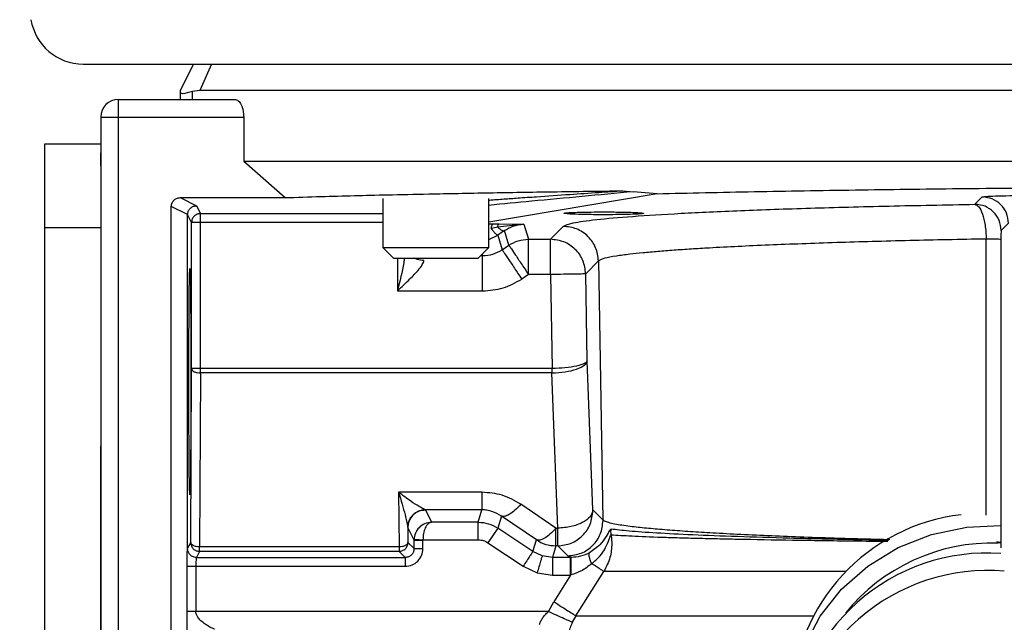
# Model space of a CAD drawing. Header units: inches. Extents: x 144.9 to 238.4, y 214.8 to 247.7.
# Tile 242 of 256: x 177.1346 to 177.272, y 244.899 to 244.983. Entities that reach past the tile are written whole.
import ezdxf

# ---------------------------------------------------------------- set-up
doc = ezdxf.new("R2010")
doc.units = ezdxf.units.IN
doc.header["$LTSCALE"] = 0.25
doc.header["$MEASUREMENT"] = 0
doc.layers.add('ANNOTATIONS', color=1, linetype='Continuous')
doc.layers.add('MOTOR LH', color=7, linetype='Continuous')
doc.styles.add('ARIAL', font='arial.ttf', dxfattribs={"height": 0.09375})
doc.dimstyles.new('STANDARD$0', dxfattribs={"dimtxt": 0.09375, "dimasz": 0.09375, "dimexe": 0.03125, "dimexo": 0.046875, "dimgap": 0.09, "dimtad": 0, "dimtih": 1, "dimtoh": 1, "dimdec": 4, "dimzin": 0, "dimdsep": 46, "dimtxsty": 'ARIAL', "dimcen": 0.09, "dimadec": 0, "dimazin": 0, "dimtfac": 1, "dimtdec": 4, "dimtofl": 0, "dimtmove": 0, "dimatfit": 1, "dimfxl": 1, "dimtolj": 1, "dimtzin": 0, "dimarcsym": 0})

# ---------------------------------------------------------------- blocks, each defined once
blk = doc.blocks.new('*D36')
at = {"layer": 'ANNOTATIONS', "color": 0, "lineweight": -2, "transparency": 16777216}
for p, q in [((176.8454608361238, 244.7210665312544), (176.8454608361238, 245.6873671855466)), ((177.9860858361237, 243.5376739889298), (177.9860858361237, 245.6873671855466)), ((176.9392108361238, 245.6561171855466), (177.130663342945, 245.6561171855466)), ((177.8923358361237, 245.6561171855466), (177.7008833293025, 245.6561171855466))]:
    blk.add_line(p, q, dxfattribs=at)
at = {"layer": 'ANNOTATIONS', "color": 0, "transparency": 16777216}
for points in [[(176.9392108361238, 245.6717421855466), (176.9392108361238, 245.6404921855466), (176.8454608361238, 245.6561171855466)], [(177.8923358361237, 245.6717421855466), (177.8923358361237, 245.6404921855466), (177.9860858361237, 245.6561171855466)]]:
    blk.add_solid(points, dxfattribs=at)
at = {"layer": 'defpoints', "color": 0, "transparency": 16777216}
for p in [(176.8454608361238, 245.6561171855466), (176.8454608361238, 244.6741915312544), (177.9860858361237, 243.4907989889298)]:
    blk.add_point(p, dxfattribs=at)
at = {"layer": 'ANNOTATIONS', "color": 0, "transparency": 16777216, "insert": (177.4157733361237, 245.6561171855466), "char_height": 0.09375, "attachment_point": 5, "style": 'ARIAL'}
blk.add_mtext('\\A1;18 5/8"', dxfattribs=at)
blk = doc.blocks.new('*D38')
at = {"layer": 'ANNOTATIONS', "color": 0, "lineweight": -2, "transparency": 16777216}
for p, q in [((176.5571254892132, 244.7850832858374), (176.5571254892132, 246.0537298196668)), ((177.9860858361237, 243.5376739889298), (177.9860858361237, 246.0537298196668)), ((176.6508754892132, 246.0224798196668), (177.0672639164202, 246.0224798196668)), ((177.8923358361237, 246.0224798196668), (177.4759474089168, 246.0224798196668))]:
    blk.add_line(p, q, dxfattribs=at)
at = {"layer": 'ANNOTATIONS', "color": 0, "transparency": 16777216}
for points in [[(176.6508754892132, 246.0381048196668), (176.6508754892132, 246.0068548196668), (176.5571254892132, 246.0224798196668)], [(177.8923358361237, 246.0381048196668), (177.8923358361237, 246.0068548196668), (177.9860858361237, 246.0224798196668)]]:
    blk.add_solid(points, dxfattribs=at)
at = {"layer": 'defpoints', "color": 0, "transparency": 16777216}
for p in [(177.9860858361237, 246.0224798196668), (176.5571254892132, 244.7382082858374), (177.9860858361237, 243.4907989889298)]:
    blk.add_point(p, dxfattribs=at)
at = {"layer": 'ANNOTATIONS', "color": 0, "transparency": 16777216, "insert": (177.2716056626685, 246.0224798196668), "char_height": 0.09375, "attachment_point": 5, "style": 'ARIAL'}
blk.add_mtext('\\A1;24""', dxfattribs=at)

msp = doc.modelspace()

# ---------------------------------------------------------------- linework, layer by layer
at = {"layer": 'MOTOR LH'}
for p, q in [((177.1434123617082, 244.9768490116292), (177.4805186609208, 244.9768490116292)), ((177.1587912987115, 244.9768490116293), (177.1569458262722, 244.9731580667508)), ((177.1613412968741, 244.9768488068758), (177.1596854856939, 244.9731580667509)), ((177.1569458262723, 244.9731580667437), (177.1569458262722, 244.9728739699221)), ((177.1569458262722, 244.9728739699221), (177.1569458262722, 244.9719277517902)), ((177.159685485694, 244.9731580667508), (177.1586725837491, 244.9730424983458)), ((177.1586725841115, 244.9719277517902), (177.1586725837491, 244.9730424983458)), ((177.4642455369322, 244.9731580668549), (177.159685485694, 244.9731580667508)), ((177.1483336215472, 244.9719277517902), (177.1645534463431, 244.9719277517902)), ((177.1483336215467, 244.5807696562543), (177.1483336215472, 244.9719277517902)), ((177.1458729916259, 244.9694671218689), (177.1458729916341, 244.4992384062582)), ((177.1458729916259, 244.9694671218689), (177.1658115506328, 244.9694671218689)), ((177.1658115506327, 244.9694671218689), (177.1658115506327, 244.9633155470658)), ((177.1380604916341, 244.3826446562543), (177.1380604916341, 244.9657384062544)), ((177.1380604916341, 244.9657384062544), (177.1458729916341, 244.9657384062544)), ((177.1458729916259, 244.9667604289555), (177.1458699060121, 244.9667604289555)), ((177.1658115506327, 244.9633155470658), (177.4581194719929, 244.9633155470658)), ((177.1658115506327, 244.9633155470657), (177.1715824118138, 244.9582218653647)), ((177.2235264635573, 244.9587672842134), (177.2000131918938, 244.9547930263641)), ((177.2187346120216, 244.9591755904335), (177.2201907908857, 244.9590472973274)), ((177.2235264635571, 244.9587672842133), (177.2201906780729, 244.9590477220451)), ((177.1569458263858, 244.958221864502), (177.1592222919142, 244.9570839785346)), ((177.1569458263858, 244.9582218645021), (177.1715824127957, 244.9582218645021)), ((177.1852494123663, 244.9580930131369), (177.1852494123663, 244.9512584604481)), ((177.2000131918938, 244.9512584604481), (177.2000131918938, 244.9580930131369)), ((177.2678710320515, 244.9572910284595), (177.26889136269, 244.9583113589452)), ((177.1557155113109, 244.7972271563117), (177.1557155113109, 244.9569921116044)), ((177.1579921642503, 244.9558538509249), (177.1557155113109, 244.9569921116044)), ((177.1579921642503, 244.9092611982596), (177.1579921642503, 244.9558538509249)), ((177.1585410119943, 244.954755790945), (177.1579921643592, 244.9558538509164)), ((177.1592222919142, 244.9570839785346), (177.1597712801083, 244.9559859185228)), ((177.1597712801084, 244.9337613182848), (177.1597712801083, 244.9559859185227)), ((177.1597712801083, 244.9559859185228), (177.1852494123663, 244.9559859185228)), ((177.1585410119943, 244.9343764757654), (177.1585410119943, 244.954755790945)), ((177.1852494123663, 244.954755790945), (177.1585410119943, 244.954755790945)), ((177.2000131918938, 244.9545558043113), (177.2006044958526, 244.9545535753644)), ((177.2006044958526, 244.9545535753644), (177.2014638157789, 244.954546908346)), ((177.2049232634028, 244.9545275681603), (177.2012602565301, 244.9541031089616)), ((177.2014638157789, 244.954546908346), (177.2049232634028, 244.9545275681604)), ((177.2049232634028, 244.9545275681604), (177.2055637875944, 244.9524120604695)), ((177.2725554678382, 244.9546472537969), (177.2715351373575, 244.9536269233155)), ((177.1458729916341, 244.9540196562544), (177.1380604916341, 244.9540196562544)), ((177.20126025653, 244.9541031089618), (177.2003717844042, 244.9538939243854)), ((177.2022172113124, 244.9536285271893), (177.2012704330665, 244.9529876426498)), ((177.202835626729, 244.9515860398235), (177.2022172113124, 244.9536285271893)), ((177.2086391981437, 244.9524120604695), (177.2104114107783, 244.9542157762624)), ((177.2000131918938, 244.9523913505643), (177.2012704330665, 244.9529876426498)), ((177.2012704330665, 244.9529876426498), (177.201886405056, 244.9509532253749)), ((177.2055637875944, 244.9524120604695), (177.2086391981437, 244.9524120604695)), ((177.2055637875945, 244.9474937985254), (177.2055637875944, 244.9524120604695)), ((177.2086391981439, 244.9474937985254), (177.2086391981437, 244.9524120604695)), ((177.2694197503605, 244.9139441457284), (177.2694345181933, 244.952448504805)), ((177.2714871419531, 244.9523844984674), (177.2714579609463, 244.910163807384)), ((177.1852494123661, 244.9512584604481), (177.186725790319, 244.9497820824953)), ((177.1852494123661, 244.9512584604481), (177.2000131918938, 244.9512584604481)), ((177.1985368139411, 244.9497820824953), (177.200013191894, 244.9512584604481)), ((177.2018864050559, 244.9509532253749), (177.2028356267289, 244.9515860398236)), ((177.186725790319, 244.9497820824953), (177.1985368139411, 244.9497820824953)), ((177.1872641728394, 244.9497820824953), (177.1872641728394, 244.945208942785)), ((177.198881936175, 244.9501272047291), (177.1991582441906, 244.9501272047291)), ((177.1990940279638, 244.950339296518), (177.1991582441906, 244.9501272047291)), ((177.2153289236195, 244.9493834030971), (177.2135567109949, 244.9475796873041)), ((177.2153289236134, 244.9493834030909), (177.2159589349, 244.9132680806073)), ((177.2055637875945, 244.9474937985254), (177.2046145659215, 244.9468609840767)), ((177.2086391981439, 244.9474937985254), (177.2055637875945, 244.9474937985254)), ((177.2086391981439, 244.9474937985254), (177.2088682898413, 244.9343771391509)), ((177.2137685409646, 244.9354513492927), (177.2135567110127, 244.9475796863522)), ((177.1872641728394, 244.945208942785), (177.1991582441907, 244.945208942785)), ((177.2145511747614, 244.9146516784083), (177.2137685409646, 244.9354513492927)), ((177.1584187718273, 244.9101149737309), (177.1585410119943, 244.9343764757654)), ((177.2088188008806, 244.9343764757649), (177.1585410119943, 244.9343764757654)), ((177.2088682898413, 244.9343771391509), (177.2088188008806, 244.9343764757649)), ((177.2088188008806, 244.9343764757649), (177.2088188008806, 244.9337613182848)), ((177.1597712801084, 244.933761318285), (177.1596490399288, 244.9094998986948)), ((177.2088188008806, 244.9337613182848), (177.1597712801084, 244.9337613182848)), ((177.2088847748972, 244.933762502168), (177.2088188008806, 244.9337613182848)), ((177.2096336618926, 244.9121051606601), (177.2088188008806, 244.9337613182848)), ((177.1874318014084, 244.9171276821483), (177.1875086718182, 244.9094998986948)), ((177.199061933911, 244.9171276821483), (177.1874318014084, 244.9171276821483)), ((177.199061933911, 244.9171276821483), (177.1990619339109, 244.9146700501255)), ((177.1911780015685, 244.914663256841), (177.191170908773, 244.9146700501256)), ((177.1990619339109, 244.9146700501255), (177.1911709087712, 244.9146700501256)), ((177.1911780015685, 244.914663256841), (177.192031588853, 244.9129555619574)), ((177.1985428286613, 244.9129555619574), (177.1990619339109, 244.9146700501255)), ((177.2093914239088, 244.9121051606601), (177.2045079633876, 244.9154416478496)), ((177.2159589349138, 244.9132680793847), (177.2145511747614, 244.9146516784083)), ((177.201779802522, 244.9138100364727), (177.2012709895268, 244.9121295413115)), ((177.2066632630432, 244.9104735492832), (177.201779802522, 244.9138100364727)), ((177.2159595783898, 244.9131821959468), (177.2159589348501, 244.9132680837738)), ((177.1887147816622, 244.9122659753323), (177.1887177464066, 244.912204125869)), ((177.1895924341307, 244.9104542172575), (177.1887177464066, 244.912204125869)), ((177.1887177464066, 244.912204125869), (177.1887387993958, 244.9101150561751)), ((177.1985428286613, 244.9129555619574), (177.192031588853, 244.9129555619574)), ((177.1985428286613, 244.9104964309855), (177.1985428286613, 244.9129555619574)), ((177.2012709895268, 244.9121295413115), (177.199906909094, 244.9100834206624)), ((177.206174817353, 244.9088603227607), (177.2012709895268, 244.9121295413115)), ((177.2093914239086, 244.9096475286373), (177.2093914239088, 244.91210516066)), ((177.2093914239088, 244.91210516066), (177.2096336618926, 244.91210516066)), ((177.2096336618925, 244.9096475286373), (177.2096336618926, 244.91210516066)), ((177.1895924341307, 244.9104542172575), (177.1895939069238, 244.9105385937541)), ((177.2170996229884, 244.9112096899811), (177.2171998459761, 244.909997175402)), ((177.1579921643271, 244.909261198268), (177.1584187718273, 244.9101149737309)), ((177.1875086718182, 244.9094998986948), (177.1596490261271, 244.9094998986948)), ((177.1875086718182, 244.9094998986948), (177.1875086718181, 244.9088849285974)), ((177.1887387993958, 244.9101150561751), (177.1895924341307, 244.9092614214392)), ((177.1895924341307, 244.9092614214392), (177.1895924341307, 244.9104542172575)), ((177.1908225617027, 244.9104542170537), (177.1908232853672, 244.9104964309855)), ((177.1908225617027, 244.9092614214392), (177.1908225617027, 244.9104542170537)), ((177.1908232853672, 244.9104964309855), (177.1985428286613, 244.9104964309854)), ((177.199906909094, 244.9100834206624), (177.2048107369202, 244.9068142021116)), ((177.206174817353, 244.9088603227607), (177.2066632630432, 244.9104735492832)), ((177.2093914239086, 244.9096475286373), (177.2089029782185, 244.9080343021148)), ((177.2096336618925, 244.9096475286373), (177.2093914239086, 244.9096475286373)), ((177.2110414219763, 244.9082639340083), (177.2096336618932, 244.9096475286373)), ((177.2714579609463, 244.9101638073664), (177.2714579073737, 244.9100833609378)), ((177.2714579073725, 244.910083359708), (177.2714613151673, 244.9093751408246)), ((177.1596490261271, 244.9088849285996), (177.1592221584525, 244.9080312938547)), ((177.1592221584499, 244.9080312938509), (177.1883623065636, 244.9080312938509)), ((177.1875086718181, 244.9088849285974), (177.1596490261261, 244.9088849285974)), ((177.1883623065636, 244.9080312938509), (177.1875086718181, 244.9088849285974)), ((177.2074777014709, 244.9082451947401), (177.206174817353, 244.9088603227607)), ((177.2089029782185, 244.9080343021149), (177.2074777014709, 244.9082451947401)), ((177.2089029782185, 244.9080343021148), (177.2089029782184, 244.9055751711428)), ((177.2114275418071, 244.9080343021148), (177.2089029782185, 244.9080343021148)), ((177.2114903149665, 244.9080342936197), (177.2110414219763, 244.9082639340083)), ((177.211427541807, 244.9055751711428), (177.2114275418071, 244.9080343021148)), ((177.2114275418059, 244.9080343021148), (177.2114903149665, 244.9080342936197)), ((177.1579081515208, 244.9004850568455), (177.1579081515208, 244.9068011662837)), ((177.1591376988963, 244.9068011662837), (177.188362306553, 244.9068011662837)), ((177.1591377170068, 244.9068011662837), (177.1591377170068, 244.9004850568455)), ((177.2048107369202, 244.9068142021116), (177.2067651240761, 244.9058917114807)), ((177.2067651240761, 244.9058917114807), (177.2089029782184, 244.9055751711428)), ((177.2089029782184, 244.9055751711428), (177.211427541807, 244.9055751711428)), ((177.211427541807, 244.9055751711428), (177.2090772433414, 244.9018603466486)), ((177.211427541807, 244.9055751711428), (177.2114723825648, 244.9055865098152)), ((177.212170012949, 244.8999041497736), (177.2160781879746, 244.9060847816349)), ((177.2498880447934, 244.906084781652), (177.2160781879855, 244.906084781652)), ((177.2083381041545, 244.9004850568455), (177.2090772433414, 244.9018603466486)), ((177.2083381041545, 244.9004850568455), (177.1591377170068, 244.9004850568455)), ((177.212170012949, 244.8999041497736), (177.2116720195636, 244.8989872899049)), ((177.2121700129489, 244.8999041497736), (177.2452326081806, 244.8999041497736))]:
    msp.add_line(p, q, dxfattribs=at)
at = {"layer": 'MOTOR LH', "flags": 128}
msp.add_lwpolyline([(177.2423607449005, 244.8845473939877), (177.2422810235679, 244.8864998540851), (177.2427350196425, 244.8911436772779), (177.2440824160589, 244.8956382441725), (177.2462799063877, 244.8998390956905), (177.2492568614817, 244.9036112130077), (177.2529175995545, 244.9068333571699), (177.2571444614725, 244.9094019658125), (177.2618015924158, 244.9112344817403), (177.266739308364, 244.9122720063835), (177.2714114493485, 244.9124947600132)], dxfattribs=at)
at = {"layer": 'MOTOR LH'}
for centre, radius, start, end in [((177.1434123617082, 244.9842309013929), 0.007381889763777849, 189.2844910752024, 270), ((177.1483336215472, 244.9694671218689), 0.002460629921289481, 90, 179.9999999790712), ((177.1911791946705, 244.9122018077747), 0.002461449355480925, 90.02777228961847, 179.9460411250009), ((177.2096335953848, 244.9145718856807), 0.004918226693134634, 359.9289940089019, 0.9296007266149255), ((177.2690471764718, 244.8873907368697), 0.02678263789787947, 96.63085867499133, 177.9896224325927), ((177.270261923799, 244.8837341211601), 0.02630657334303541, 88.19131992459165, 141.133286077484), ((177.2695903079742, 244.8813139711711), 0.02733931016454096, 86.03113384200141, 177.3144663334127), ((177.2696934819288, 244.8787754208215), 0.02744711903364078, 85.2525731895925, 177.1202588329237)]:
    msp.add_arc(centre, radius, start, end, dxfattribs=at)
for points, knots in [([(177.1586725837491, 244.9730424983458), (177.1581434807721, 244.9728908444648), (177.1571493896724, 244.9726059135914), (177.1570106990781, 244.972788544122), (177.1569458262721, 244.9728739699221)], [0, 0, 0, 0, 0.5322479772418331, 1, 1, 1, 1]), ([(177.164553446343, 244.9719277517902), (177.1647240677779, 244.9718877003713), (177.1650542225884, 244.9718102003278), (177.1654115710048, 244.9713055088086), (177.1656199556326, 244.9707928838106), (177.1657294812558, 244.9703703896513), (177.1657989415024, 244.9699235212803), (177.1658073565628, 244.9696189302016), (177.1658115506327, 244.9694671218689)], [0, 0, 0, 0, 0.2767997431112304, 0.5356112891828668, 0.657635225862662, 0.7769841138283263, 0.8888487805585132, 1, 1, 1, 1]), ([(177.1458729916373, 244.9626612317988), (177.1458729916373, 244.9631774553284), (177.1458729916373, 244.9642099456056), (177.1458729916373, 244.9643776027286), (177.1458729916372, 244.9644614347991)], [0, 0, 0, 0, 0.4999790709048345, 1, 1, 1, 1]), ([(177.1715824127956, 244.958221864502), (177.1732302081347, 244.95827461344), (177.176240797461, 244.9583709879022), (177.1811046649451, 244.9585030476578), (177.1860887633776, 244.9586224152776), (177.1922735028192, 244.9587544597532), (177.1999182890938, 244.9588999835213), (177.2089488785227, 244.9590457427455), (177.2154430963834, 244.9591319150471), (177.2187346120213, 244.9591755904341)], [0, 0, 0, 0, 0.1414103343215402, 0.2583624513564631, 0.3670443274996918, 0.4922275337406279, 0.66357691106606, 0.829488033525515, 1, 1, 1, 1]), ([(177.2000131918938, 244.957883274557), (177.2000472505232, 244.9578857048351), (177.2007594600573, 244.9579365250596), (177.2021211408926, 244.9580332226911), (177.2043051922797, 244.9581879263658), (177.207355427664, 244.9584027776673), (177.2110951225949, 244.9586629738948), (177.2150944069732, 244.9589367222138), (177.2176079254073, 244.9591016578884), (177.2187346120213, 244.9591755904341)], [0, 0, 0, 0, 0.005630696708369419, 0.117745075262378, 0.2240991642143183, 0.3642124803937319, 0.6159007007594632, 0.8278271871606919, 0.9999999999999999, 0.9999999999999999, 0.9999999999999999, 0.9999999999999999]), ([(177.2201907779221, 244.9590472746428), (177.2154155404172, 244.9586040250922), (177.2085880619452, 244.9579702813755), (177.2019949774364, 244.9573357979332), (177.2000131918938, 244.9571450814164)], [0, 0, 0, 0, 0.6994145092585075, 1, 1, 1, 1]), ([(177.2235264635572, 244.9587672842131), (177.2279887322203, 244.958868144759), (177.2368392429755, 244.95906819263), (177.2510137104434, 244.95930465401), (177.2656773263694, 244.9594938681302), (177.2808248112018, 244.9596285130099), (177.2963434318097, 244.9597139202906), (177.3067676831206, 244.9597245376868), (177.3119655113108, 244.9597298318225)], [0, 0, 0, 0, 0.169500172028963, 0.3361884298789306, 0.5000034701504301, 0.6675452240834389, 0.8342285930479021, 1, 1, 1, 1]), ([(177.1557155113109, 244.9569921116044), (177.1557209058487, 244.9570769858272), (177.1557315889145, 244.9572450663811), (177.1558325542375, 244.9575524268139), (177.156051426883, 244.9578785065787), (177.1563764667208, 244.958099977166), (177.1566827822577, 244.9582057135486), (177.156856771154, 244.9582163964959), (177.1569458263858, 244.9582218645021)], [0, 0, 0, 0, 0.1320542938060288, 0.2615135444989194, 0.4998281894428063, 0.7294974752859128, 0.8615448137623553, 0.9999999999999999, 0.9999999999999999, 0.9999999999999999, 0.9999999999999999]), ([(177.2104114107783, 244.9542157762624), (177.2107493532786, 244.9543761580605), (177.2114256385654, 244.9546971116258), (177.2147990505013, 244.9551669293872), (177.2198340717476, 244.9556172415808), (177.2266073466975, 244.9560392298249), (177.2349410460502, 244.9564255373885), (177.2447146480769, 244.9567676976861), (177.2556665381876, 244.9570646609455), (177.2638045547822, 244.9572156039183), (177.2678710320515, 244.9572910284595)], [0, 0, 0, 0, 0.1249344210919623, 0.2500168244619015, 0.375106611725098, 0.5001337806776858, 0.6251422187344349, 0.7501290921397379, 0.8751422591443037, 1, 1, 1, 1]), ([(177.2678710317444, 244.9572910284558), (177.2680571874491, 244.9572087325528), (177.2684336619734, 244.9570423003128), (177.2689421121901, 244.955984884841), (177.2692504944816, 244.9546794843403), (177.2693996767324, 244.9534438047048), (177.2694228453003, 244.952781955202), (177.269434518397, 244.9524484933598)], [0, 0, 0, 0, 0.2381195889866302, 0.4815643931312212, 0.7350292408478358, 0.866498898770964, 1, 1, 1, 1]), ([(177.26889136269, 244.9583113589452), (177.2690060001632, 244.9583385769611), (177.2692358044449, 244.9583931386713), (177.2706621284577, 244.9584612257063), (177.272660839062, 244.9585086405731), (177.27423121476, 244.9585147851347), (177.2750145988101, 244.9585178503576)], [0, 0, 0, 0, 0.2494226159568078, 0.4999969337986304, 0.7505727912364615, 1, 1, 1, 1]), ([(177.1579921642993, 244.9558538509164), (177.1580091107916, 244.9560108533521), (177.1580349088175, 244.956249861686), (177.1581894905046, 244.9565355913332), (177.1583807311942, 244.9567724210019), (177.1586376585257, 244.9569526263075), (177.1589418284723, 244.9570646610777), (177.1591251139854, 244.9570772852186), (177.1592222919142, 244.9570839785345)], [0, 0, 0, 0, 0.2429014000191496, 0.3697742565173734, 0.4999000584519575, 0.7151039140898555, 0.8489481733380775, 1, 1, 1, 1]), ([(177.2132939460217, 244.9558632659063), (177.2127973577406, 244.9558756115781), (177.2118058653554, 244.9559002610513), (177.2108503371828, 244.9559558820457), (177.2104267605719, 244.9560181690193), (177.2106063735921, 244.9560822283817), (177.2113652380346, 244.9561410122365), (177.2126269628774, 244.9561877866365), (177.2142545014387, 244.9562193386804), (177.2154666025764, 244.9562233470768), (177.2160719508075, 244.9562253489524)], [0, 0, 0, 0, 0.1251204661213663, 0.2498165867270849, 0.3747072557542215, 0.4995486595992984, 0.6246558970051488, 0.7501429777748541, 0.8752162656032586, 1, 1, 1, 1]), ([(177.2160719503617, 244.955837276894), (177.2155840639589, 244.955838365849), (177.2146082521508, 244.9558405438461), (177.2137320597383, 244.9558556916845), (177.2132939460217, 244.9558632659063)], [0, 0, 0, 0, 0.4999800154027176, 1, 1, 1, 1]), ([(177.2188508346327, 244.9561993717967), (177.2193116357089, 244.9561881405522), (177.2200731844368, 244.9561695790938), (177.2209639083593, 244.9561273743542), (177.2215195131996, 244.9560813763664), (177.2216872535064, 244.9560288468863), (177.2214930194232, 244.9559805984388), (177.2209703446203, 244.9559354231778), (177.2200728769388, 244.9558928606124), (177.2189329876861, 244.9558627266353), (177.2175571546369, 244.9558417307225), (177.2166318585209, 244.9558389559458), (177.2160719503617, 244.955837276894)], [0, 0, 0, 0, 0.1152783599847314, 0.1905162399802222, 0.3073938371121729, 0.4068108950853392, 0.5000492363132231, 0.5932808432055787, 0.6926777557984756, 0.8095221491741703, 0.8847394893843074, 1, 1, 1, 1]), ([(177.2160719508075, 244.9562253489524), (177.2165595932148, 244.9562242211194), (177.2175350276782, 244.9562219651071), (177.2184121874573, 244.9562069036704), (177.2188508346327, 244.9561993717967)], [0, 0, 0, 0, 0.4999232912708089, 1, 1, 1, 1]), ([(177.200371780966, 244.9538939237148), (177.2003846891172, 244.9539844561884), (177.2004109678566, 244.9541687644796), (177.2004684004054, 244.9543763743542), (177.2005343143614, 244.9545184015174), (177.2005813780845, 244.9545419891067), (177.2006044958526, 244.9545535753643)], [0, 0, 0, 0, 0.2456005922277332, 0.4999998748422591, 0.7543992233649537, 1, 1, 1, 1]), ([(177.2012602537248, 244.954103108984), (177.2012736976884, 244.9541656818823), (177.2013008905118, 244.9542922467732), (177.2013515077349, 244.9544292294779), (177.2014065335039, 244.9545225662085), (177.2014448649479, 244.9545388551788), (177.2014638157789, 244.9545469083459)], [0, 0, 0, 0, 0.2471968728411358, 0.499999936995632, 0.7528030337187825, 0.9999999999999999, 0.9999999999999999, 0.9999999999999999, 0.9999999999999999]), ([(177.2022172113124, 244.9536285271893), (177.2025989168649, 244.9538527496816), (177.2035021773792, 244.9543833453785), (177.2044030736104, 244.9544747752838), (177.2049232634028, 244.9545275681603)], [0, 0, 0, 0, 0.4225863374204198, 1, 1, 1, 1]), ([(177.2003717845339, 244.9538939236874), (177.200482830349, 244.9537536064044), (177.2007060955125, 244.953471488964), (177.2009749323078, 244.9531794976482), (177.2011757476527, 244.9530014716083), (177.2012394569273, 244.9529921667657), (177.2012704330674, 244.9529876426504)], [0, 0, 0, 0, 0.2543320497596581, 0.5113518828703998, 0.7624139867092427, 1, 1, 1, 1]), ([(177.2012602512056, 244.9541031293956), (177.2013637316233, 244.9540120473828), (177.2015715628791, 244.9538291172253), (177.2018415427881, 244.9536656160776), (177.2020668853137, 244.9535868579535), (177.2021677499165, 244.9536148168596), (177.2022172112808, 244.9536285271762)], [0, 0, 0, 0, 0.2527489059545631, 0.5076237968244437, 0.7585515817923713, 1, 1, 1, 1]), ([(177.2715351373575, 244.95362692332), (177.2715285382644, 244.9536015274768), (177.2715157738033, 244.9535524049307), (177.2715000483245, 244.9532498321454), (177.2714895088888, 244.9528453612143), (177.2714879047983, 244.9525330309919), (177.2714871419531, 244.9523844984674)], [0, 0, 0, 0, 0.2787216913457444, 0.5391244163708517, 0.7808248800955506, 1, 1, 1, 1]), ([(177.269434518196, 244.9524485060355), (177.2658239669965, 244.9523772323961), (177.2584489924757, 244.9522316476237), (177.2500477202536, 244.9519933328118), (177.2436619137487, 244.951776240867), (177.239058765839, 244.9515962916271), (177.234728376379, 244.9514014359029), (177.2311542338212, 244.9512144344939), (177.228219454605, 244.9510385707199), (177.2258135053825, 244.9508764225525), (177.2235585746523, 244.9507033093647), (177.2214911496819, 244.9505192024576), (177.2194986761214, 244.9503086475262), (177.2176121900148, 244.9500540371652), (177.215956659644, 244.949739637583), (177.2155491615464, 244.9495083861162), (177.2153289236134, 244.9493834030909)], [0, 0, 0, 0, 0.1174237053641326, 0.2398516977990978, 0.3029787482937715, 0.3673586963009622, 0.4329914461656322, 0.4998768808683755, 0.5460662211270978, 0.5941690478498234, 0.644185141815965, 0.6961142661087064, 0.7499561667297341, 0.8186203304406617, 0.9019708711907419, 1, 1, 1, 1]), ([(177.2714871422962, 244.9523844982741), (177.2714493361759, 244.952391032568), (177.2713737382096, 244.9524040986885), (177.2709328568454, 244.9524222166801), (177.2702899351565, 244.9524378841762), (177.2697196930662, 244.9524449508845), (177.2694345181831, 244.9524484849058)], [0, 0, 0, 0, 0.2500472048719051, 0.5000000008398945, 0.7499527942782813, 1, 1, 1, 1]), ([(177.1882424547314, 244.9497820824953), (177.1882139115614, 244.9495707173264), (177.1880147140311, 244.9480956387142), (177.1876104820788, 244.9465409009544), (177.1872641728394, 244.945208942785)], [0, 0, 0, 0, 0.1432907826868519, 1, 1, 1, 1]), ([(177.1872641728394, 244.945208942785), (177.1878542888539, 244.9457652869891), (177.1888749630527, 244.9467275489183), (177.190078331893, 244.9479608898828), (177.1906795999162, 244.948735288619), (177.1909158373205, 244.9491863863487), (177.1909420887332, 244.9493622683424), (177.1909545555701, 244.9494457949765)], [0, 0, 0, 0, 0.377778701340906, 0.6534121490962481, 0.8459587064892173, 0.9268455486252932, 0.9999999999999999, 0.9999999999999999, 0.9999999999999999, 0.9999999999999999]), ([(177.1909545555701, 244.9494457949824), (177.1906446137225, 244.9494733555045), (177.1901811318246, 244.9495145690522), (177.1897816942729, 244.9497155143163), (177.1896493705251, 244.9497820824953)], [0, 0, 0, 0, 0.6687248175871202, 1, 1, 1, 1]), ([(177.158303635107, 244.9167805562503), (177.1582863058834, 244.9169893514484), (177.1582596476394, 244.9173105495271), (177.1582276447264, 244.9192903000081), (177.15820555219, 244.9213164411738), (177.1581876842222, 244.923846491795), (177.158171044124, 244.9275191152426), (177.1581626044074, 244.9325576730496), (177.158171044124, 244.9375962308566), (177.1581876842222, 244.9412688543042), (177.15820555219, 244.9437989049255), (177.1582276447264, 244.9458250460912), (177.1582596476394, 244.9478047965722), (177.1582863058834, 244.9481259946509), (177.158303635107, 244.948334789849)], [0, 0, 0, 0, 0.1197351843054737, 0.1841934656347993, 0.249991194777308, 0.31581441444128, 0.3802690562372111, 0.4999999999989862, 0.6197309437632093, 0.6841855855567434, 0.7500088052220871, 0.8158065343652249, 0.8802648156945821, 1, 1, 1, 1]), ([(177.158303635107, 244.948334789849), (177.1583209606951, 244.9481254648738), (177.1583476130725, 244.9478034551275), (177.1583796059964, 244.9458233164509), (177.1584016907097, 244.943797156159), (177.1584195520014, 244.9412673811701), (177.1584361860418, 244.937595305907), (177.1584446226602, 244.9325576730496), (177.1584361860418, 244.9275200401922), (177.1584195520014, 244.9238479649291), (177.1584016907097, 244.9213181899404), (177.1583796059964, 244.9192920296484), (177.1583476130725, 244.9173118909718), (177.1583209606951, 244.9169898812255), (177.158303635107, 244.9167805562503)], [0, 0, 0, 0, 0.1197372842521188, 0.1841948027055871, 0.2499912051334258, 0.3158130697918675, 0.3802669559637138, 0.5000000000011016, 0.6197330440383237, 0.6841869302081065, 0.7500087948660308, 0.8158051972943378, 0.8802627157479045, 1, 1, 1, 1]), ([(177.2137685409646, 244.9354513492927), (177.2136767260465, 244.935321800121), (177.2134940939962, 244.9350641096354), (177.2123370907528, 244.9347184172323), (177.2107310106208, 244.9344653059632), (177.2094766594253, 244.9344059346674), (177.2088682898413, 244.9343771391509)], [0, 0, 0, 0, 0.2549038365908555, 0.507037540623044, 0.7609095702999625, 0.9999999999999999, 0.9999999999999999, 0.9999999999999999, 0.9999999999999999]), ([(177.2088847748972, 244.933762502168), (177.2094929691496, 244.9338010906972), (177.2107470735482, 244.9338806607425), (177.2123492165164, 244.934279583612), (177.2135005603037, 244.9348261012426), (177.213678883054, 244.935242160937), (177.2137685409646, 244.9354513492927)], [0, 0, 0, 0, 0.2391246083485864, 0.4930780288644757, 0.7451275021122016, 1, 1, 1, 1]), ([(177.1458729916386, 244.865960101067), (177.1458729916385, 244.8717048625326), (177.1458729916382, 244.8831942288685), (177.1458729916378, 244.8984117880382), (177.1458729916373, 244.9121513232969), (177.145872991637, 244.9197430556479), (177.1458729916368, 244.9235316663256)], [0, 0, 0, 0, 0.2500038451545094, 0.500000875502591, 0.7504782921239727, 1, 1, 1, 1]), ([(177.1874318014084, 244.9171276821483), (177.187764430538, 244.9160207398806), (177.18831334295, 244.9141940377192), (177.1886013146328, 244.9128109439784), (177.1887147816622, 244.9122659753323)], [0, 0, 0, 0, 0.605978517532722, 1, 1, 1, 1]), ([(177.1911709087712, 244.9146700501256), (177.1911034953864, 244.9147010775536), (177.1909511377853, 244.9147712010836), (177.1902056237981, 244.9151778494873), (177.1890231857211, 244.915913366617), (177.1880135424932, 244.9166837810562), (177.1874318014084, 244.9171276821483)], [0, 0, 0, 0, 0.154862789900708, 0.3499976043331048, 0.6254784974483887, 1, 1, 1, 1]), ([(177.2045079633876, 244.9154416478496), (177.2036615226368, 244.915932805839), (177.2020081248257, 244.9168922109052), (177.2000282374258, 244.9170504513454), (177.199061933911, 244.9171276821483)], [0, 0, 0, 0, 0.5119401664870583, 1, 1, 1, 1]), ([(177.188714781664, 244.9122659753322), (177.1887540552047, 244.9125701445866), (177.1888144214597, 244.9130376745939), (177.1891255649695, 244.9135965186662), (177.1894426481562, 244.9139800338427), (177.1898327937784, 244.9142887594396), (177.1903979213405, 244.9145876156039), (177.1908662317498, 244.914637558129), (177.1911709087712, 244.9146700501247)], [0, 0, 0, 0, 0.239790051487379, 0.3685745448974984, 0.4999999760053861, 0.63142545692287, 0.7602099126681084, 1, 1, 1, 1]), ([(177.201779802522, 244.9138100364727), (177.201364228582, 244.9140546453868), (177.2007633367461, 244.9144083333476), (177.1997756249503, 244.9146383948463), (177.1992958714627, 244.914659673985), (177.1990619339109, 244.9146700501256)], [0, 0, 0, 0, 0.534668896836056, 0.7730950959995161, 1, 1, 1, 1]), ([(177.2159589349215, 244.9132680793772), (177.2160717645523, 244.9131917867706), (177.2162876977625, 244.9130457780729), (177.2170500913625, 244.9128382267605), (177.2180066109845, 244.912651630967), (177.2190997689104, 244.9124860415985), (177.2205582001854, 244.9123018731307), (177.2225242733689, 244.9120985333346), (177.2251705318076, 244.9118757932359), (177.2280776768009, 244.9116700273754), (177.232550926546, 244.9113970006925), (177.2391900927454, 244.9110767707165), (177.2475729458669, 244.9107608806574), (177.2535690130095, 244.9106005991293), (177.25600658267, 244.9105354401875)], [0, 0, 0, 0, 0.07132953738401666, 0.1365103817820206, 0.195542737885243, 0.2484267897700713, 0.2951627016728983, 0.3742259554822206, 0.4497654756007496, 0.5217816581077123, 0.5902748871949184, 0.7465894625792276, 0.8969815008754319, 1, 1, 1, 1]), ([(177.192031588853, 244.9129555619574), (177.1917022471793, 244.9129110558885), (177.191063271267, 244.9128247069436), (177.1902659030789, 244.9122407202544), (177.1897219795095, 244.9114483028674), (177.1896354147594, 244.9108334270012), (177.1895939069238, 244.9105385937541)], [0, 0, 0, 0, 0.2771996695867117, 0.5378120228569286, 0.7783806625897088, 1, 1, 1, 1]), ([(177.192031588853, 244.9129555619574), (177.1918681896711, 244.9129053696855), (177.1915511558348, 244.9128079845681), (177.1911560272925, 244.9122102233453), (177.1908886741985, 244.9114083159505), (177.1908444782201, 244.9107919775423), (177.1908232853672, 244.9104964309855)], [0, 0, 0, 0, 0.2771850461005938, 0.5378058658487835, 0.7783686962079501, 1, 1, 1, 1]), ([(177.1985428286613, 244.9129555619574), (177.1990280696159, 244.9129188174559), (177.1999985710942, 244.912845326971), (177.2008468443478, 244.9123681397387), (177.2012709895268, 244.9121295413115)], [0, 0, 0, 0, 0.4999899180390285, 1, 1, 1, 1]), ([(177.2170977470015, 244.9119886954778), (177.2170288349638, 244.911947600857), (177.2168576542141, 244.911845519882), (177.216588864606, 244.9112659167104), (177.2161547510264, 244.910558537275), (177.2155681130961, 244.909696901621), (177.2145962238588, 244.9090378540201), (177.2140756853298, 244.9086848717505)], [0, 0, 0, 0, 0.1709271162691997, 0.4245910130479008, 0.4374477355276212, 0.6987001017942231, 0.9999999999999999, 0.9999999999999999, 0.9999999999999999, 0.9999999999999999]), ([(177.2170996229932, 244.9112096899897), (177.2170839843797, 244.9113394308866), (177.2170527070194, 244.9115989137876), (177.2170827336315, 244.9118587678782), (177.2170977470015, 244.9119886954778)], [0, 0, 0, 0, 0.499997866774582, 1, 1, 1, 1]), ([(177.2558445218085, 244.9104106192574), (177.2539697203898, 244.9104444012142), (177.2490141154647, 244.9105336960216), (177.2418945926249, 244.9107087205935), (177.2345539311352, 244.9109295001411), (177.2283130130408, 244.9111717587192), (177.2232637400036, 244.9114311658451), (177.2193515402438, 244.9117039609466), (177.2178494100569, 244.9118937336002), (177.2170977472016, 244.9119886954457)], [0, 0, 0, 0, 0.09160658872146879, 0.2421408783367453, 0.3936128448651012, 0.5450756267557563, 0.6958395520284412, 0.8477987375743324, 1, 1, 1, 1]), ([(177.1895939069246, 244.9105385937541), (177.1896128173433, 244.9105379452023), (177.1896418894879, 244.9105369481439), (177.1897970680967, 244.9105316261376), (177.1899557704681, 244.9105261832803), (177.190151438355, 244.9105194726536), (177.1904350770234, 244.9105097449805), (177.1906702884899, 244.910501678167), (177.1908232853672, 244.9104964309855)], [0, 0, 0, 0, 0.2397126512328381, 0.3685249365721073, 0.4999999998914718, 0.6314750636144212, 0.7602873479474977, 1, 1, 1, 1]), ([(177.214383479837, 244.9071577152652), (177.2147818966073, 244.9074946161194), (177.2155630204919, 244.908155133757), (177.2163580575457, 244.9093762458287), (177.2167726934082, 244.9103920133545), (177.2169557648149, 244.9109710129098), (177.2170432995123, 244.9111828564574), (177.2170810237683, 244.9112008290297), (177.2170996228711, 244.9112096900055)], [0, 0, 0, 0, 0.2686358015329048, 0.5266792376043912, 0.7735932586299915, 0.8903041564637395, 0.9459169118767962, 1, 1, 1, 1]), ([(177.2170996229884, 244.9112096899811), (177.2179567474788, 244.9111480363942), (177.2196079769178, 244.9110292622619), (177.2232383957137, 244.9108901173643), (177.2265335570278, 244.910788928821), (177.2291308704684, 244.9107196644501), (177.2318524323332, 244.910655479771), (177.2360536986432, 244.9105669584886), (177.2421965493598, 244.9104606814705), (177.2493011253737, 244.9103600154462), (177.2540765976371, 244.9103103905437), (177.2556925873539, 244.9102935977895)], [0, 0, 0, 0, 0.170782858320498, 0.3290090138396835, 0.4034486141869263, 0.47474953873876, 0.5429130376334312, 0.6079401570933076, 0.7669457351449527, 0.9211359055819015, 1, 1, 1, 1]), ([(177.1579081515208, 244.9068011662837), (177.1579094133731, 244.9071141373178), (177.1579119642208, 244.907746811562), (177.1579310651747, 244.9085592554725), (177.1579590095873, 244.9091292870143), (177.1579811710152, 244.909217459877), (177.1579921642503, 244.9092611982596)], [0, 0, 0, 0, 0.2465480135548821, 0.4983994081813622, 0.7511796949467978, 1, 1, 1, 1]), ([(177.1592221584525, 244.9080312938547), (177.1591225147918, 244.9080383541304), (177.1589286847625, 244.9080520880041), (177.1586624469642, 244.9081556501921), (177.1584384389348, 244.9083017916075), (177.1582125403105, 244.9085313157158), (177.1580294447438, 244.9088555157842), (177.1580039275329, 244.9091331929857), (177.1579921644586, 244.9092611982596)], [0, 0, 0, 0, 0.1549258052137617, 0.3013666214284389, 0.4393172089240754, 0.5687729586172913, 0.8012104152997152, 1, 1, 1, 1]), ([(177.188362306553, 244.9068011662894), (177.1886852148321, 244.9068382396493), (177.1893300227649, 244.906912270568), (177.1901425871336, 244.9074811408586), (177.1907114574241, 244.9082937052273), (177.1907854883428, 244.90893851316), (177.1908225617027, 244.9092614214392)], [0, 0, 0, 0, 0.2503910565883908, 0.5000000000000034, 0.7496089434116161, 1, 1, 1, 1]), ([(177.1895924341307, 244.9092614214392), (177.1895739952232, 244.9091001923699), (177.1895371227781, 244.9087777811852), (177.1892526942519, 244.9083710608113), (177.1888459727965, 244.908086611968), (177.1885235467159, 244.9080497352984), (177.188362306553, 244.9080312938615)], [0, 0, 0, 0, 0.2500307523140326, 0.499988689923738, 0.749952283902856, 1, 1, 1, 1]), ([(177.2171998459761, 244.909997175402), (177.2171533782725, 244.9093270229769), (177.2170574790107, 244.9079439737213), (177.2164112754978, 244.9067171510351), (177.2160781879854, 244.906084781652)], [0, 0, 0, 0, 0.4845470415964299, 1, 1, 1, 1]), ([(177.2708596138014, 244.9102032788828), (177.2708644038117, 244.9102031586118), (177.2710833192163, 244.9101976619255), (177.2713312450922, 244.9101840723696), (177.2714157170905, 244.9101705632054), (177.2714579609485, 244.9101638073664)], [0, 0, 0, 0, 0.01105930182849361, 0.5054376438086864, 1, 1, 1, 1]), ([(177.2710786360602, 244.9101211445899), (177.2711592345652, 244.910117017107), (177.2713902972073, 244.9101051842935), (177.2714312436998, 244.910091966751), (177.2714579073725, 244.910083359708)], [0, 0, 0, 0, 0.3488166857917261, 1, 1, 1, 1]), ([(177.1592221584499, 244.9080312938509), (177.1592154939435, 244.9080231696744), (177.1592029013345, 244.9080078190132), (177.1591821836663, 244.9078929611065), (177.159159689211, 244.9076646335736), (177.1591415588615, 244.9072733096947), (177.1591389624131, 244.906955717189), (177.1591376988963, 244.9068011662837)], [0, 0, 0, 0, 0.1508036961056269, 0.284944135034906, 0.5023898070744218, 0.7578465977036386, 1, 1, 1, 1]), ([(177.2074777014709, 244.9082451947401), (177.2074650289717, 244.9082033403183), (177.2074386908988, 244.9081163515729), (177.2072720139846, 244.9075658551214), (177.207035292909, 244.9067840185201), (177.2068528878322, 244.9061815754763), (177.2067651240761, 244.9058917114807)], [0, 0, 0, 0, 0.2405737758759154, 0.5000000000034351, 0.7594262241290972, 1, 1, 1, 1]), ([(177.2114903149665, 244.9080342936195), (177.2114881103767, 244.9079911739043), (177.2114835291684, 244.9079015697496), (177.2114775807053, 244.9073297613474), (177.2114733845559, 244.906516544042), (177.2114727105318, 244.9058886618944), (177.2114723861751, 244.9055865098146)], [0, 0, 0, 0, 0.2406124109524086, 0.5000003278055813, 0.7593880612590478, 0.9999999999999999, 0.9999999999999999, 0.9999999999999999, 0.9999999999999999]), ([(177.2140756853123, 244.9086848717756), (177.2136737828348, 244.9084976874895), (177.2128813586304, 244.9081286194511), (177.2119495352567, 244.9080654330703), (177.2114903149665, 244.9080342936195)], [0, 0, 0, 0, 0.5071809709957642, 1, 1, 1, 1]), ([(177.2143834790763, 244.9071577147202), (177.2143098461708, 244.9073377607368), (177.2141598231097, 244.9077045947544), (177.2140364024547, 244.908162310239), (177.2139962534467, 244.9085161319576), (177.2140495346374, 244.9086293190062), (177.2140756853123, 244.9086848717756)], [0, 0, 0, 0, 0.2454080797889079, 0.5000056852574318, 0.7546002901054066, 1, 1, 1, 1]), ([(177.2143834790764, 244.9071577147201), (177.2139204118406, 244.9068017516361), (177.2130393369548, 244.9061244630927), (177.2119765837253, 244.9057596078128), (177.2114723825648, 244.9055865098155)], [0, 0, 0, 0, 0.5255708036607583, 1, 1, 1, 1]), ([(177.2160781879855, 244.9060847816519), (177.2160256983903, 244.9061180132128), (177.215920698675, 244.9061844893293), (177.2155434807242, 244.906423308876), (177.215037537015, 244.9067436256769), (177.2146009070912, 244.9070200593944), (177.2143825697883, 244.9071582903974)], [0, 0, 0, 0, 0.2501558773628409, 0.5004095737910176, 0.7501792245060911, 1, 1, 1, 1]), ([(177.2090772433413, 244.9018603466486), (177.2094516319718, 244.9016235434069), (177.2101999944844, 244.9011501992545), (177.2111756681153, 244.9005330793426), (177.2119029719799, 244.9000730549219), (177.2120809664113, 244.8999604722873), (177.212170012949, 244.8999041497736)], [0, 0, 0, 0, 0.2501385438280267, 0.4999999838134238, 0.7498614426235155, 1, 1, 1, 1]), ([(177.158032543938, 244.8943372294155), (177.1580187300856, 244.894396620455), (177.1579912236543, 244.8945148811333), (177.1579561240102, 244.8951765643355), (177.1579300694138, 244.8960457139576), (177.1579013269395, 244.8977759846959), (177.1579052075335, 244.8993164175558), (177.1579081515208, 244.9004850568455)], [0, 0, 0, 0, 0.1482275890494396, 0.2951538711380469, 0.4380320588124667, 0.5736667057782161, 1, 1, 1, 1]), ([(177.1617212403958, 244.8980259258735), (177.1616978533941, 244.8980352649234), (177.1616463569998, 244.8980558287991), (177.1613267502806, 244.8981997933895), (177.1609394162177, 244.8984075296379), (177.1605495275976, 244.8986536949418), (177.1601968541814, 244.8989005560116), (177.1597530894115, 244.8992656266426), (177.1593759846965, 244.899733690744), (177.1591748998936, 244.9001293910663), (177.1591494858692, 244.9003724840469), (177.1591377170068, 244.9004850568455)], [0, 0, 0, 0, 0.07678634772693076, 0.1690776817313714, 0.3933701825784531, 0.4414139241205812, 0.5234767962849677, 0.714517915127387, 0.8439011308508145, 0.9277129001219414, 1, 1, 1, 1]), ([(177.2070946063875, 244.8986877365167), (177.2071412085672, 244.8988108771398), (177.2072390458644, 244.8990694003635), (177.2074918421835, 244.8995324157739), (177.2078586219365, 244.9000252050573), (177.2081727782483, 244.9003264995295), (177.2083381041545, 244.9004850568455)], [0, 0, 0, 0, 0.2183689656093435, 0.4584469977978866, 0.7150057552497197, 1, 1, 1, 1]), ([(177.2116720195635, 244.8989872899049), (177.211579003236, 244.8990290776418), (177.2113866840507, 244.8991154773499), (177.2105922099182, 244.899472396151), (177.2095299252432, 244.8999496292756), (177.2087266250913, 244.9003105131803), (177.2083381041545, 244.9004850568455)], [0, 0, 0, 0, 0.2418279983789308, 0.4999999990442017, 0.7581720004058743, 1, 1, 1, 1]), ([(177.2116720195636, 244.8989872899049), (177.2115609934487, 244.898725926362), (177.2113378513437, 244.898200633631), (177.2110823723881, 244.8973960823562), (177.2108835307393, 244.8966169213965), (177.2107974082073, 244.8962047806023), (177.2107528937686, 244.8959917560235)], [0, 0, 0, 0, 0.222345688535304, 0.4468740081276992, 0.7141039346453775, 1, 1, 1, 1])]:
    msp.add_open_spline(points, degree=3, knots=knots, dxfattribs=at)
for points in [[(177.2715351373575, 244.9536269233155), (177.2714795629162, 244.9541066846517), (177.2713684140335, 244.955066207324), (177.2705208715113, 244.9562767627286), (177.2693103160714, 244.9571243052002), (177.2683507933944, 244.9572354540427), (177.267871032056, 244.957291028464)], [(177.2725554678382, 244.9546472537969), (177.2724998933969, 244.9551270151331), (177.2723887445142, 244.9560865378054), (177.2715412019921, 244.95729709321), (177.2703306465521, 244.9581446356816), (177.2693711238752, 244.9582557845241), (177.2688913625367, 244.9583113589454)], [(177.1597712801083, 244.9559859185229), (177.1596100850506, 244.955967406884), (177.1592876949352, 244.9559303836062), (177.1588810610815, 244.9556459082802), (177.1585965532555, 244.9552393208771), (177.158559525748, 244.954916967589), (177.1585410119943, 244.954755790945)], [(177.2153289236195, 244.9493834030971), (177.2152449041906, 244.9500188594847), (177.2150768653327, 244.95128977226), (177.2139352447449, 244.9528834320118), (177.212321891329, 244.9539970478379), (177.2110482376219, 244.9541428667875), (177.2104114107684, 244.9542157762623)], [(177.202835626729, 244.9515860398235), (177.2032597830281, 244.95182456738), (177.2041080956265, 244.9523016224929), (177.2050785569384, 244.9523752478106), (177.2055637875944, 244.9524120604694)], [(177.2135567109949, 244.9475796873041), (177.213472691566, 244.9482151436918), (177.213304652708, 244.9494860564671), (177.2121630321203, 244.9510797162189), (177.2105496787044, 244.952193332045), (177.2092760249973, 244.9523391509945), (177.2086391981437, 244.9524120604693)], [(177.1991582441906, 244.9501272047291), (177.1996435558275, 244.9501637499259), (177.2006141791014, 244.9502368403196), (177.2014623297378, 244.9507144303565), (177.201886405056, 244.9509532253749)], [(177.2018864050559, 244.9509532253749), (177.2019377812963, 244.9508761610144), (177.2020405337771, 244.9507220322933), (177.2026759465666, 244.949768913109), (177.2035653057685, 244.9484348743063), (177.2042648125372, 244.9473856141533), (177.2046145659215, 244.9468609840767)], [(177.2028356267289, 244.9515860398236), (177.2028870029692, 244.951508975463), (177.20298975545, 244.951354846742), (177.2036251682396, 244.9504017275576), (177.2045145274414, 244.9490676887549), (177.2052140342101, 244.9480184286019), (177.2055637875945, 244.9474937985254)], [(177.1991582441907, 244.945208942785), (177.1991582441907, 244.9458394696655), (177.1991582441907, 244.9471005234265), (177.1991582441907, 244.9487038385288), (177.1991582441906, 244.9498493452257), (177.1991582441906, 244.9500345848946), (177.1991582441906, 244.9501272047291)], [(177.1991582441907, 244.945208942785), (177.2001287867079, 244.9452822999), (177.2020698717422, 244.9454290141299), (177.2037663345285, 244.9463836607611), (177.2046145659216, 244.9468609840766)], [(177.2135567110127, 244.9475796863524), (177.2134641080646, 244.9475780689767), (177.2132789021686, 244.9475748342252), (177.212133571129, 244.9475548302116), (177.2105304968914, 244.9475268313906), (177.2092696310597, 244.9475048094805), (177.2086391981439, 244.9474937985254)], [(177.1585410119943, 244.9343764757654), (177.1585605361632, 244.9342962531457), (177.158599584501, 244.9341358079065), (177.1588845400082, 244.9339330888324), (177.1592899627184, 244.9337906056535), (177.1596108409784, 244.9337710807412), (177.1597712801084, 244.933761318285)], [(177.2088847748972, 244.9337625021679), (177.2088821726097, 244.9338595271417), (177.2088769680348, 244.9340535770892), (177.2088711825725, 244.9342692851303), (177.2088682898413, 244.9343771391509)], [(177.2045079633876, 244.9154416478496), (177.2042261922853, 244.9151505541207), (177.2036626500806, 244.9145683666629), (177.2028855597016, 244.9140053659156), (177.2022174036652, 244.9137040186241), (177.2019256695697, 244.9137746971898), (177.201779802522, 244.9138100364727)], [(177.2145511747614, 244.9146516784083), (177.2144656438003, 244.9143320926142), (177.2142945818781, 244.9136929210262), (177.2131523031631, 244.9128665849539), (177.2115407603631, 244.9122668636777), (177.2102693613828, 244.912159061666), (177.2096336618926, 244.9121051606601)], [(177.2096336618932, 244.9096475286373), (177.2102776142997, 244.9097221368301), (177.2115655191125, 244.9098713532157), (177.2131903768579, 244.9110089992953), (177.2143279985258, 244.9126338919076), (177.2144772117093, 244.9139218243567), (177.2145518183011, 244.9145657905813)], [(177.2093914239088, 244.91210516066), (177.2091096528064, 244.9118140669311), (177.2085461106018, 244.9112318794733), (177.2077690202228, 244.910668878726), (177.2071008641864, 244.9103675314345), (177.2068091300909, 244.9104382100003), (177.2066632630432, 244.9104735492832)], [(177.2110414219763, 244.9082639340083), (177.2116853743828, 244.9083385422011), (177.2129732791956, 244.9084877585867), (177.214598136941, 244.9096254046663), (177.2157357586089, 244.9112502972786), (177.2158849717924, 244.9125382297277), (177.2159595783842, 244.9131821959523)], [(177.1584187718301, 244.9101149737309), (177.1584372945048, 244.9099538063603), (177.1584743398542, 244.9096314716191), (177.1587588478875, 244.9092249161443), (177.1591654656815, 244.9089404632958), (177.1594878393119, 244.908903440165), (177.1596490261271, 244.9088849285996)], [(177.1596490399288, 244.9094998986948), (177.1594886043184, 244.9095096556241), (177.1591677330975, 244.9095291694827), (177.1587623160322, 244.9096716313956), (177.1584773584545, 244.9098743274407), (177.1584383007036, 244.9100347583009), (177.1584187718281, 244.9101149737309)], [(177.1596490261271, 244.9088849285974), (177.1596490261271, 244.9088946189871), (177.1596490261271, 244.9089139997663), (177.1596490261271, 244.9090446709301), (177.1596490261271, 244.9092372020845), (177.1596490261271, 244.9094123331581), (177.1596490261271, 244.9094998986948)], [(177.1875086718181, 244.9088849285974), (177.1876698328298, 244.908903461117), (177.1879921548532, 244.9089405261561), (177.1883987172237, 244.9092250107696), (177.1886832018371, 244.9096315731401), (177.1887202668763, 244.9099538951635), (177.1887387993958, 244.9101150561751)], [(177.1887387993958, 244.9101150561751), (177.1887182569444, 244.9100352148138), (177.1886771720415, 244.9098755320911), (177.1883918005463, 244.9096734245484), (177.1879876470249, 244.9095307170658), (177.1876683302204, 244.9095101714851), (177.1875086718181, 244.9094998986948)], [(177.1895924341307, 244.9104542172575), (177.1896132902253, 244.9104542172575), (177.1896550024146, 244.9104542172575), (177.1899405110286, 244.9104542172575), (177.1903442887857, 244.9104542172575), (177.1906631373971, 244.9104542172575), (177.1908225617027, 244.9104542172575)], [(177.1895924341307, 244.9092614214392), (177.1896132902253, 244.9092614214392), (177.1896550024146, 244.9092614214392), (177.1899405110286, 244.9092614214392), (177.1903442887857, 244.9092614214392), (177.1906631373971, 244.9092614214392), (177.1908225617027, 244.9092614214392)], [(177.1985428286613, 244.9104964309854), (177.1987856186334, 244.9104786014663), (177.1992711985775, 244.9104429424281), (177.1996950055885, 244.910203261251), (177.199906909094, 244.9100834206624)], [(177.2066632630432, 244.9104735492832), (177.2070874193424, 244.9102350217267), (177.2079357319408, 244.9097579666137), (177.2089061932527, 244.9096843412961), (177.2093914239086, 244.9096475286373)], [(177.188362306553, 244.9080312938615), (177.188362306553, 244.9080104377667), (177.188362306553, 244.9079687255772), (177.188362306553, 244.9076832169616), (177.188362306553, 244.9072794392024), (177.188362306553, 244.90696059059), (177.188362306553, 244.9068011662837)], [(177.206174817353, 244.9088603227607), (177.2061491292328, 244.9088217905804), (177.2060977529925, 244.9087447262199), (177.2057800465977, 244.9082681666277), (177.2053353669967, 244.9076011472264), (177.2049856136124, 244.9070765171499), (177.2048107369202, 244.9068142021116)], [(177.1579081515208, 244.9068011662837), (177.1579313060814, 244.9068011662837), (177.1579776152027, 244.9068011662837), (177.1582639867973, 244.9068011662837), (177.1586648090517, 244.9068011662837), (177.1589800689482, 244.9068011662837), (177.1591376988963, 244.9068011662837)], [(177.1591376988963, 244.9004850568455), (177.1589800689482, 244.9004850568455), (177.1586648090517, 244.9004850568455), (177.1582639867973, 244.9004850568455), (177.1579776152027, 244.9004850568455), (177.1579313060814, 244.9004850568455), (177.1579081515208, 244.9004850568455)]]:
    msp.add_open_spline(points, degree=3, dxfattribs=at)

# ---------------------------------------------------------------- dimensions: what is measured, and where the dimension line sits
at = {"layer": 'ANNOTATIONS'}
for base, p1, p2, text, picture, middle in [((177.9860858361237, 246.0224798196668), (176.5571254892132, 244.7382082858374), (177.9860858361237, 243.4907989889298), '24""', '*D38', (177.2716056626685, 246.0224798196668)), ((176.8454608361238, 245.6561171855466), (177.9860858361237, 243.4907989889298), (176.8454608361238, 244.6741915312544), '18 5/8"', '*D36', (177.4157733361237, 245.6561171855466))]:
    dim = msp.add_linear_dim(base=base, p1=p1, p2=p2, text=text, dimstyle='STANDARD$0', dxfattribs=at)
    dim.commit()
    dim.dimension.update_dxf_attribs({"geometry": picture, "text_midpoint": middle, "dimtype": 160})

doc.saveas('drawing.dxf')
